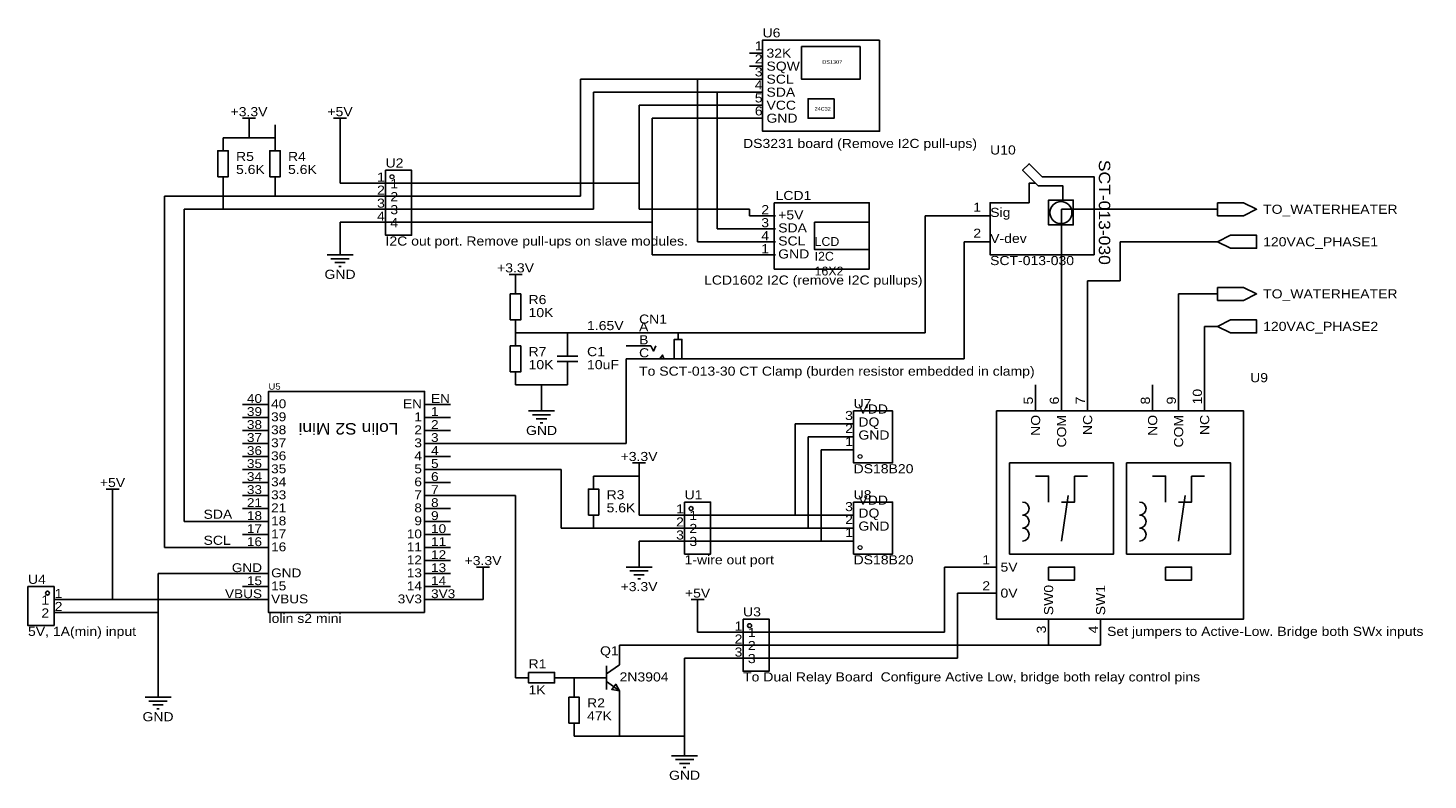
# Model space of a CAD drawing. Header units: millimetres. Extents: x 10 to 284, y 52 to 199.
import ezdxf
from ezdxf.enums import TextEntityAlignment as Align

# ---------------------------------------------------------------- set-up
doc = ezdxf.new("R2010")
doc.units = ezdxf.units.MM
doc.header["$MEASUREMENT"] = 0
doc.styles.get("Standard").update_dxf_attribs({"font": 'arial.ttf'})

msp = doc.modelspace()

# ---------------------------------------------------------------- linework, layer by layer
at = {"color": 1, "true_color": 0x880000}
for points in [[(151.13, 194.31), (153.67, 194.31)], [(151.13, 191.77), (153.67, 191.77)], [(151.13, 189.23), (153.67, 189.23)], [(151.13, 186.69), (153.67, 186.69)], [(48.26, 177.8), (48.26, 175.26)], [(53.34, 179.07), (53.34, 180.34)], [(58.42, 177.8), (58.42, 175.26)], [(71.12, 179.07), (71.12, 180.34)], [(48.26, 167.64), (48.26, 170.18)], [(58.42, 167.64), (58.42, 170.18)], [(77.47, 168.91), (80.01, 168.91)], [(77.47, 166.37), (80.01, 166.37)], [(77.47, 163.83), (80.01, 163.83)], [(151.13, 162.56), (156.21, 162.56)], [(193.04, 162.56), (198.12, 162.56)], [(240.03, 163.83), (242.57, 163.83)], [(77.47, 161.29), (80.01, 161.29)], [(151.13, 160.02), (156.21, 160.02)], [(71.12, 157.48), (71.12, 154.94)], [(151.13, 157.48), (156.21, 157.48)], [(193.04, 157.48), (198.12, 157.48)], [(240.03, 157.48), (242.57, 157.48)], [(151.13, 154.94), (156.21, 154.94)], [(105.41, 149.86), (105.41, 147.32)], [(105.41, 148.59), (105.41, 149.86)], [(240.03, 147.32), (242.57, 147.32)], [(105.41, 139.7), (105.41, 142.24)], [(105.41, 139.7), (105.41, 137.16)], [(115.57, 139.7), (115.57, 137.16)], [(127, 139.7), (129.54, 139.7)], [(240.03, 140.97), (242.57, 140.97)], [(127, 137.16), (129.54, 137.16)], [(127, 134.62), (129.54, 134.62)], [(105.41, 129.54), (105.41, 132.08)], [(115.57, 129.54), (115.57, 132.08)], [(207.01, 129.54), (207.01, 124.46)], [(212.09, 129.54), (212.09, 124.46)], [(217.17, 129.54), (217.17, 124.46)], [(229.87, 129.54), (229.87, 124.46)], [(234.95, 129.54), (234.95, 124.46)], [(240.03, 129.54), (240.03, 124.46)], [(110.49, 127), (110.49, 124.46)], [(52.07, 125.73), (57.15, 125.73)], [(52.07, 123.19), (57.15, 123.19)], [(92.71, 125.73), (87.63, 125.73)], [(92.71, 123.19), (87.63, 123.19)], [(52.07, 120.65), (57.15, 120.65)], [(92.71, 120.65), (87.63, 120.65)], [(168.91, 121.92), (171.45, 121.92)], [(52.07, 118.11), (57.15, 118.11)], [(92.71, 118.11), (87.63, 118.11)], [(168.91, 119.38), (171.45, 119.38)], [(52.07, 115.57), (57.15, 115.57)], [(92.71, 115.57), (87.63, 115.57)], [(168.91, 116.84), (171.45, 116.84)], [(52.07, 113.03), (57.15, 113.03)], [(92.71, 113.03), (87.63, 113.03)], [(129.54, 111.76), (129.54, 113.03)], [(52.07, 110.49), (57.15, 110.49)], [(92.71, 110.49), (87.63, 110.49)], [(120.65, 111.76), (120.65, 109.22)], [(26.67, 106.68), (26.67, 107.95)], [(52.07, 107.95), (57.15, 107.95)], [(92.71, 107.95), (87.63, 107.95)], [(52.07, 105.41), (57.15, 105.41)], [(92.71, 105.41), (87.63, 105.41)], [(120.65, 101.6), (120.65, 104.14)], [(135.89, 104.14), (138.43, 104.14)], [(168.91, 104.14), (171.45, 104.14)], [(52.07, 102.87), (57.15, 102.87)], [(92.71, 102.87), (87.63, 102.87)], [(135.89, 101.6), (138.43, 101.6)], [(168.91, 101.6), (171.45, 101.6)], [(52.07, 100.33), (57.15, 100.33)], [(92.71, 100.33), (87.63, 100.33)], [(135.89, 99.06), (138.43, 99.06)], [(168.91, 99.06), (171.45, 99.06)], [(52.07, 97.79), (57.15, 97.79)], [(92.71, 97.79), (87.63, 97.79)], [(129.54, 96.52), (129.54, 93.98)], [(92.71, 95.25), (87.63, 95.25)], [(194.31, 93.98), (199.39, 93.98)], [(52.07, 92.71), (57.15, 92.71)], [(92.71, 92.71), (87.63, 92.71)], [(99.06, 91.44), (99.06, 92.71)], [(17.78, 87.63), (15.24, 87.63)], [(52.07, 90.17), (57.15, 90.17)], [(52.07, 87.63), (57.15, 87.63)], [(92.71, 90.17), (87.63, 90.17)], [(92.71, 87.63), (87.63, 87.63)], [(194.31, 88.9), (199.39, 88.9)], [(17.78, 85.09), (15.24, 85.09)], [(140.97, 85.09), (140.97, 86.36)], [(209.55, 78.74), (209.55, 83.82)], [(219.71, 78.74), (219.71, 83.82)], [(147.32, 81.28), (149.86, 81.28)], [(125.73, 77.47), (125.73, 74.93)], [(147.32, 78.74), (149.86, 78.74)], [(147.32, 76.2), (149.86, 76.2)], [(35.56, 71.12), (35.56, 68.58)], [(105.41, 72.39), (107.95, 72.39)], [(115.57, 72.39), (113.03, 72.39)], [(116.84, 71.12), (116.84, 68.58)], [(120.65, 72.39), (123.19, 72.39)], [(125.73, 67.31), (125.73, 69.85)], [(116.84, 60.96), (116.84, 63.5)], [(138.43, 59.69), (138.43, 57.15)]]:
    msp.add_lwpolyline(points, dxfattribs=at)
at = {"color": 1, "true_color": 0xa00000}
for points in [[(176.53, 196.85), (176.53, 179.07), (153.67, 179.07), (153.67, 196.85)], [(172.72, 195.58), (172.72, 189.23), (161.29, 189.23), (161.29, 195.58)], [(167.64, 185.42), (167.64, 181.61), (162.56, 181.61), (162.56, 185.42)], [(47.24, 170.18), (47.24, 175.26), (49.28, 175.26), (49.28, 170.18)], [(57.4, 170.18), (57.4, 175.26), (59.44, 175.26), (59.44, 170.18)], [(80.01, 171.45), (85.09, 171.45), (85.09, 158.75), (80.01, 158.75)], [(155.96, 165.1), (174.5, 165.1), (174.5, 152.15), (155.96, 152.15)], [(242.57, 165.1), (247.65, 165.1), (250.19, 163.83), (247.65, 162.56), (242.57, 162.56)], [(163.83, 161.29), (174.5, 161.29), (174.5, 155.96), (163.83, 155.96)], [(242.57, 157.48), (245.11, 156.21), (250.19, 156.21), (250.19, 158.75), (245.11, 158.75)], [(242.57, 148.59), (247.65, 148.59), (250.19, 147.32), (247.65, 146.05), (242.57, 146.05)], [(104.39, 142.24), (104.39, 147.32), (106.43, 147.32), (106.43, 142.24)], [(242.57, 140.97), (245.11, 139.7), (250.19, 139.7), (250.19, 142.24), (245.11, 142.24)], [(104.39, 132.08), (104.39, 137.16), (106.43, 137.16), (106.43, 132.08)], [(137.92, 134.62), (136.4, 134.62), (136.4, 138.43), (137.92, 138.43)], [(171.45, 124.46), (179.07, 124.46), (179.07, 114.3), (171.45, 114.3)], [(199.39, 124.46), (247.65, 124.46), (247.65, 83.82), (199.39, 83.82)], [(201.93, 114.3), (222.25, 114.3), (222.25, 96.52), (201.93, 96.52)], [(224.79, 114.3), (245.11, 114.3), (245.11, 96.52), (224.79, 96.52)], [(119.63, 104.14), (119.63, 109.22), (121.67, 109.22), (121.67, 104.14)], [(138.43, 106.68), (143.51, 106.68), (143.51, 96.52), (138.43, 96.52)], [(171.45, 106.68), (179.07, 106.68), (179.07, 96.52), (171.45, 96.52)], [(209.55, 93.98), (214.63, 93.98), (214.63, 91.44), (209.55, 91.44)], [(232.41, 93.98), (237.49, 93.98), (237.49, 91.44), (232.41, 91.44)], [(15.24, 82.55), (10.16, 82.55), (10.16, 90.17), (15.24, 90.17)], [(149.86, 83.82), (154.94, 83.82), (154.94, 73.66), (149.86, 73.66)], [(107.95, 73.41), (113.03, 73.41), (113.03, 71.37), (107.95, 71.37)], [(125.73, 69.85), (124.97, 71.12), (124.21, 70.1)], [(115.82, 63.5), (115.82, 68.58), (117.86, 68.58), (117.86, 63.5)]]:
    msp.add_lwpolyline(points, close=True, dxfattribs=at)
at = {"color": 1, "true_color": 0x008800}
for points in [[(118.11, 166.37), (118.11, 189.23)], [(140.97, 189.23), (118.11, 189.23)], [(140.97, 157.48), (140.97, 189.23)], [(151.13, 189.23), (140.97, 189.23)], [(120.65, 163.83), (120.65, 186.69)], [(144.78, 186.69), (120.65, 186.69)], [(144.78, 160.02), (144.78, 186.69)], [(151.13, 186.69), (144.78, 186.69)], [(129.54, 184.15), (129.54, 168.91)], [(151.13, 184.15), (129.54, 184.15)], [(132.08, 181.61), (132.08, 161.29)], [(151.13, 181.61), (132.08, 181.61)], [(53.34, 177.8), (48.26, 177.8)], [(53.34, 179.07), (53.34, 177.8)], [(58.42, 177.8), (53.34, 177.8)], [(58.42, 177.8), (58.42, 180.34)], [(71.12, 168.91), (71.12, 179.07)], [(48.26, 167.64), (48.26, 163.83)], [(58.42, 166.37), (58.42, 167.64)], [(77.47, 168.91), (71.12, 168.91)], [(77.47, 168.91), (129.54, 168.91)], [(129.54, 163.83), (129.54, 168.91)], [(58.42, 166.37), (36.83, 166.37)], [(36.83, 97.79), (36.83, 166.37)], [(77.47, 166.37), (58.42, 166.37)], [(77.47, 166.37), (118.11, 166.37)], [(48.26, 163.83), (40.64, 163.83)], [(40.64, 102.87), (40.64, 163.83)], [(48.26, 163.83), (77.47, 163.83)], [(77.47, 163.83), (120.65, 163.83)], [(151.13, 163.83), (129.54, 163.83)], [(151.13, 162.56), (151.13, 163.83)], [(185.42, 162.56), (185.42, 139.7)], [(193.04, 162.56), (185.42, 162.56)], [(212.09, 129.54), (212.09, 163.83)], [(212.09, 163.83), (240.03, 163.83)], [(71.12, 161.29), (71.12, 157.48)], [(77.47, 161.29), (71.12, 161.29)], [(77.47, 161.29), (132.08, 161.29)], [(132.08, 154.94), (132.08, 161.29)], [(151.13, 160.02), (144.78, 160.02)], [(151.13, 157.48), (140.97, 157.48)], [(193.04, 157.48), (193.04, 134.62)], [(223.52, 149.86), (223.52, 157.48)], [(240.03, 157.48), (223.52, 157.48)], [(151.13, 154.94), (132.08, 154.94)], [(105.41, 148.59), (105.41, 149.86)], [(217.17, 149.86), (223.52, 149.86)], [(217.17, 129.54), (217.17, 149.86)], [(234.95, 129.54), (234.95, 147.32)], [(234.95, 147.32), (240.03, 147.32)], [(115.57, 139.7), (105.41, 139.7)], [(115.57, 139.7), (127, 139.7)], [(185.42, 139.7), (127, 139.7)], [(240.03, 129.54), (240.03, 140.97)], [(127, 118.11), (127, 134.62)], [(193.04, 134.62), (127, 134.62)], [(105.41, 129.54), (110.49, 129.54)], [(110.49, 127), (110.49, 129.54)], [(115.57, 129.54), (110.49, 129.54)], [(160.02, 121.92), (160.02, 104.14)], [(168.91, 121.92), (160.02, 121.92)], [(127, 118.11), (92.71, 118.11)], [(162.56, 119.38), (162.56, 101.6)], [(168.91, 119.38), (162.56, 119.38)], [(165.1, 116.84), (165.1, 99.06)], [(168.91, 116.84), (165.1, 116.84)], [(92.71, 113.03), (114.3, 113.03)], [(114.3, 113.03), (114.3, 101.6)], [(129.54, 111.76), (120.65, 111.76)], [(129.54, 111.76), (129.54, 104.14)], [(26.67, 106.68), (26.67, 87.63)], [(92.71, 107.95), (105.41, 107.95)], [(105.41, 72.39), (105.41, 107.95)], [(135.89, 104.14), (129.54, 104.14)], [(160.02, 104.14), (135.89, 104.14)], [(160.02, 104.14), (168.91, 104.14)], [(52.07, 102.87), (40.64, 102.87)], [(120.65, 101.6), (114.3, 101.6)], [(120.65, 101.6), (135.89, 101.6)], [(162.56, 101.6), (135.89, 101.6)], [(162.56, 101.6), (168.91, 101.6)], [(129.54, 99.06), (135.89, 99.06)], [(129.54, 96.52), (129.54, 99.06)], [(165.1, 99.06), (135.89, 99.06)], [(165.1, 99.06), (168.91, 99.06)], [(52.07, 97.79), (36.83, 97.79)], [(189.23, 93.98), (189.23, 81.28)], [(194.31, 93.98), (189.23, 93.98)], [(52.07, 92.71), (35.56, 92.71)], [(35.56, 92.71), (35.56, 85.09)], [(99.06, 91.44), (99.06, 87.63)], [(26.67, 87.63), (17.78, 87.63)], [(26.67, 87.63), (52.07, 87.63)], [(92.71, 87.63), (99.06, 87.63)], [(191.77, 88.9), (191.77, 76.2)], [(194.31, 88.9), (191.77, 88.9)], [(17.78, 85.09), (35.56, 85.09)], [(35.56, 85.09), (35.56, 71.12)], [(140.97, 81.28), (140.97, 85.09)], [(147.32, 81.28), (140.97, 81.28)], [(189.23, 81.28), (147.32, 81.28)], [(125.73, 78.74), (125.73, 77.47)], [(147.32, 78.74), (125.73, 78.74)], [(209.55, 78.74), (147.32, 78.74)], [(209.55, 78.74), (219.71, 78.74)], [(138.43, 76.2), (138.43, 60.96)], [(147.32, 76.2), (138.43, 76.2)], [(147.32, 76.2), (191.77, 76.2)], [(116.84, 72.39), (115.57, 72.39)], [(116.84, 72.39), (120.65, 72.39)], [(116.84, 72.39), (116.84, 71.12)], [(125.73, 60.96), (125.73, 67.31)], [(125.73, 60.96), (116.84, 60.96)], [(125.73, 60.96), (138.43, 60.96)], [(138.43, 60.96), (138.43, 59.69)]]:
    msp.add_lwpolyline(points, dxfattribs=at)
at = {"color": 1, "true_color": 0xff0000}
msp.add_lwpolyline([(151.13, 184.15), (153.67, 184.15)], dxfattribs=at)
at = {"color": 1, "true_color": 0xa00000}
for points in [[(52.07, 181.61), (54.61, 181.61)], [(53.34, 181.61), (53.34, 180.34)], [(69.85, 181.61), (72.39, 181.61)], [(71.12, 181.61), (71.12, 180.34)], [(215.9, 170.18), (208.28, 170.18), (205.74, 172.72), (204.47, 171.45), (207.01, 168.91), (205.74, 168.91), (205.74, 165.1), (198.12, 165.1), (198.12, 154.94), (218.44, 154.94), (218.44, 170.18), (213.36, 170.18)], [(207.01, 168.91), (207.52, 168.4), (212.34, 168.4), (212.34, 165.61), (209.55, 165.61), (209.55, 160.78), (214.38, 160.78), (214.38, 165.61), (212.34, 165.61)], [(68.58, 154.94), (73.66, 154.94)], [(69.34, 154.18), (72.9, 154.18)], [(70.1, 153.42), (72.14, 153.42)], [(70.87, 152.65), (71.37, 152.65)], [(104.14, 151.13), (106.68, 151.13)], [(105.41, 151.13), (105.41, 149.86)], [(137.16, 138.43), (137.16, 139.7), (129.54, 139.7)], [(115.57, 135.13), (115.57, 137.16)], [(129.54, 137.16), (131.83, 137.16), (132.33, 136.14), (132.84, 137.16)], [(113.54, 135.13), (117.6, 135.13)], [(117.6, 134.11), (113.54, 134.11)], [(115.57, 132.08), (115.57, 134.11)], [(129.54, 134.62), (133.6, 134.62), (134.11, 135.38), (134.37, 134.62)], [(107.95, 124.46), (113.03, 124.46)], [(108.71, 123.7), (112.27, 123.7)], [(109.47, 122.94), (111.51, 122.94)], [(110.24, 122.17), (110.74, 122.17)], [(128.27, 114.3), (130.81, 114.3)], [(129.54, 114.3), (129.54, 113.03)], [(209.55, 106.68), (209.55, 111.76), (207.01, 111.76)], [(212.09, 106.68), (214.63, 106.68), (214.63, 111.76)], [(214.63, 111.76), (217.17, 111.76)], [(232.41, 106.68), (232.41, 111.76), (229.87, 111.76)], [(234.95, 106.68), (237.49, 106.68), (237.49, 111.76)], [(237.49, 111.76), (240.03, 111.76)], [(25.4, 109.22), (27.94, 109.22)], [(26.67, 109.22), (26.67, 107.95)], [(212.09, 99.06), (213.36, 107.95)], [(234.95, 99.06), (236.22, 107.95)], [(97.79, 93.98), (100.33, 93.98)], [(99.06, 93.98), (99.06, 92.71)], [(127, 93.98), (132.08, 93.98)], [(127.76, 93.22), (131.32, 93.22)], [(128.52, 92.46), (130.56, 92.46)], [(129.29, 91.69), (129.79, 91.69)], [(139.7, 87.63), (142.24, 87.63)], [(140.97, 87.63), (140.97, 86.36)], [(125.73, 74.93), (123.19, 73.15)], [(123.19, 74.68), (123.19, 70.1)], [(123.19, 71.63), (125.73, 69.85)], [(33.02, 68.58), (38.1, 68.58)], [(33.78, 67.82), (37.34, 67.82)], [(34.54, 67.06), (36.58, 67.06)], [(35.31, 66.29), (35.81, 66.29)], [(135.89, 57.15), (140.97, 57.15)], [(136.65, 56.39), (140.21, 56.39)], [(137.41, 55.63), (139.45, 55.63)], [(138.18, 54.86), (138.68, 54.86)]]:
    msp.add_lwpolyline(points, dxfattribs=at)
at = {"color": 1, "true_color": 0x000000}
msp.add_lwpolyline([(151.13, 181.61), (153.67, 181.61)], dxfattribs=at)
msp.add_lwpolyline([(87.63, 85.09), (57.15, 85.09), (57.15, 128.27), (87.63, 128.27)], close=True, dxfattribs=at)
at = {"color": 1, "lineweight": 0, "true_color": 0xa00000}
for centre in [(81.28, 170.18), (172.72, 115.57), (172.72, 97.79)]:
    msp.add_circle(centre, 0.381, dxfattribs=at)
at = {"color": 1, "true_color": 0xa00000}
for centre in [(204.47, 105.41), (227.33, 105.41), (204.47, 102.87), (227.33, 102.87), (204.47, 100.33), (227.33, 100.33)]:
    msp.add_arc(centre, 1.27, 270, 450, dxfattribs=at)
at = {"true_color": 0x000000}
for centre, major_axis in [((211.96, 163.19), (0, 2.16)), ((139.7, 105.41), (0, 0.381)), ((13.97, 88.9), (0, 0.381)), ((151.13, 82.55), (0, 0.381))]:
    msp.add_ellipse(centre, major_axis=major_axis, ratio=1, dxfattribs=at)

# ---------------------------------------------------------------- texts
at = {"color": 1, "true_color": 0x0000ff, "width": 1.1}
for s, height, p in [('U6', 1.778, (153.67, 196.85)), ('DS3231 board (Remove I2C pull-ups)', 1.778, (149.86, 175.26)), ('R5', 1.778, (50.8, 172.72)), ('R4', 1.778, (60.96, 172.72)), ('U10', 1.778, (198.12, 173.99)), ('5.6K', 1.778, (50.8, 170.18)), ('5.6K', 1.778, (60.96, 170.18)), ('LCD1', 1.778, (156.21, 165.1)), ('I2C out port. Remove pull-ups on slave modules.', 1.778, (80.01, 156.21)), ('SCT-013-030', 1.778, (198.12, 152.4)), ('LCD1602 I2C (remove I2C pullups)', 1.778, (142.24, 148.59)), ('R6', 1.778, (107.95, 144.78)), ('10K', 1.778, (107.95, 142.24)), ('1.65V', 1.778, (119.38, 139.7)), ('R7', 1.778, (107.95, 134.62)), ('C1', 1.778, (119.38, 134.62)), ('10K', 1.778, (107.95, 132.08)), ('10uF', 1.778, (119.38, 132.08)), ('To SCT-013-30 CT Clamp (burden resistor embedded in clamp)', 1.778, (129.54, 130.81)), ('U9', 1.778, (248.92, 129.54)), ('40', 1.729, (57.66, 124.48)), ('U7', 1.778, (171.45, 124.46)), ('39', 1.729, (57.66, 121.94)), ('38', 1.729, (57.66, 119.4)), ('37', 1.729, (57.66, 116.86)), ('36', 1.729, (57.66, 114.32)), ('35', 1.729, (57.66, 111.78)), ('DS18B20', 1.778, (171.45, 111.76)), ('34', 1.729, (57.66, 109.24)), ('33', 1.729, (57.66, 106.7)), ('R3', 1.778, (123.19, 106.68)), ('U8', 1.778, (171.45, 106.68)), ('SDA', 1.778, (44.45, 102.87)), ('21', 1.729, (57.66, 104.16)), ('5.6K', 1.778, (123.19, 104.14)), ('18', 1.729, (57.66, 101.62)), ('17', 1.729, (57.66, 99.08)), ('SCL', 1.778, (44.45, 97.79)), ('16', 1.729, (57.66, 96.54)), ('1-wire out port', 1.778, (138.43, 93.98)), ('DS18B20', 1.778, (171.45, 93.98)), ('GND', 1.729, (57.66, 91.46)), ('15', 1.729, (57.66, 88.92)), ('VBUS', 1.729, (57.66, 86.38)), ('lolin s2 mini', 1.778, (57.15, 82.55)), ('5V, 1A(min) input', 1.778, (10.16, 80.01)), ('Set jumpers to Active-Low. Bridge both SWx inputs', 1.778, (220.98, 80.01)), ('R1', 1.778, (107.95, 73.66)), ('2N3904', 1.778, (125.73, 71.12)), ('To Dual Relay Board  Configure Active Low, bridge both relay control pins', 1.778, (149.86, 71.12)), ('1K', 1.778, (107.95, 68.58)), ('R2', 1.778, (119.38, 66.04)), ('47K', 1.778, (119.38, 63.5))]:
    msp.add_text(s, height=height, dxfattribs=at).set_placement(p, align=Align.BOTTOM_LEFT)
at = {"color": 1, "true_color": 0x000000, "width": 1.1}
for s, height, p in [('1', 1.78, (153.67, 194.31)), ('3', 1.78, (153.67, 189.23)), ('2', 1.78, (153.67, 191.77)), ('4', 1.78, (153.67, 186.69)), ('5', 1.78, (153.67, 184.15)), ('6', 1.78, (153.67, 181.61)), ('1', 1.78, (79.88, 168.68)), ('2', 1.78, (79.88, 166.14)), ('3', 1.78, (79.88, 163.6)), ('2', 1.78, (154.94, 162.33)), ('1', 1.78, (196.36, 162.81)), ('4', 1.78, (79.88, 161.06)), ('3', 1.78, (154.94, 159.79)), ('4', 1.78, (154.94, 157.25)), ('2', 1.78, (196.36, 157.73)), ('1', 1.78, (154.94, 154.71)), ('40', 1.729, (55.88, 125.5)), ('39', 1.729, (55.88, 122.96)), ('3', 1.78, (171.32, 122.15)), ('38', 1.729, (55.88, 120.42)), ('2', 1.78, (171.32, 119.61)), ('37', 1.729, (55.88, 117.88)), ('36', 1.729, (55.88, 115.34)), ('1', 1.78, (171.32, 117.07)), ('35', 1.729, (55.88, 112.8)), ('34', 1.729, (55.88, 110.26)), ('33', 1.729, (55.88, 107.72)), ('21', 1.729, (55.88, 105.18)), ('3', 1.78, (171.32, 104.37)), ('18', 1.729, (55.88, 102.64)), ('1', 1.78, (138.3, 103.91)), ('2', 1.78, (171.32, 101.83)), ('17', 1.729, (55.88, 100.1)), ('2', 1.78, (138.3, 101.37)), ('1', 1.78, (171.32, 99.29)), ('16', 1.729, (55.88, 97.56)), ('3', 1.78, (138.3, 98.83)), ('1', 1.78, (198.12, 93.98)), ('GND', 1.729, (55.88, 92.48)), ('15', 1.729, (55.88, 89.94)), ('2', 1.78, (198.12, 88.9)), ('1', 1.78, (14.3, 86.13)), ('VBUS', 1.729, (55.88, 87.4)), ('2', 1.78, (14.3, 83.59)), ('1', 1.78, (149.73, 81.05)), ('2', 1.78, (149.73, 78.51)), ('3', 1.78, (149.73, 75.97))]:
    msp.add_text(s, height=height, dxfattribs=at).set_placement(p, align=Align.BOTTOM_RIGHT)
at = {"color": 1, "true_color": 0x0000ff, "width": 1.1}
for s, p in [('32K', (154.43, 194.31)), ('SQW', (154.43, 191.77)), ('SCL', (154.43, 189.23)), ('SDA', (154.43, 186.69))]:
    msp.add_text(s, height=1.778, dxfattribs=at).set_placement(p, align=Align.MIDDLE_LEFT)
at = {"color": 1, "true_color": 0x000000, "width": 1.1}
for s, height, p in [('DS1307', 0.7, (165.35, 192.02)), ('24C32', 0.7, (163.83, 182.88)), ('1', 1.78, (80.95, 167.41)), ('2', 1.78, (80.95, 164.87)), ('3', 1.78, (80.95, 162.33)), ('Sig', 1.778, (198.14, 161.8)), ('4', 1.78, (80.95, 159.79)), ('+5V', 1.778, (156.72, 161.31)), ('SDA', 1.778, (156.72, 158.77)), ('V-dev', 1.778, (198.14, 156.72)), ('SCL', 1.778, (156.72, 156.23)), ('GND', 1.778, (156.72, 153.69)), ('A', 1.78, (129.54, 139.47)), ('B', 1.78, (129.54, 136.93)), ('C', 1.78, (129.54, 134.39)), ('U5', 1.2, (57.15, 128.27)), ('EN', 1.729, (88.9, 125.5)), ('1', 1.73, (88.9, 122.96)), ('VDD', 1.778, (172.39, 123.42)), ('DQ', 1.778, (172.39, 120.88)), ('2', 1.73, (88.9, 120.42)), ('GND', 1.778, (172.39, 118.34)), ('3', 1.73, (88.9, 117.88)), ('4', 1.73, (88.9, 115.34)), ('5', 1.73, (88.9, 112.8)), ('6', 1.73, (88.9, 110.26)), ('7', 1.73, (88.9, 107.72)), ('8', 1.73, (88.9, 105.18)), ('VDD', 1.778, (172.39, 105.64)), ('9', 1.73, (88.9, 102.64)), ('1', 1.78, (139.37, 102.64)), ('DQ', 1.778, (172.39, 103.1)), ('10', 1.729, (88.9, 100.1)), ('2', 1.78, (139.37, 100.1)), ('GND', 1.778, (172.39, 100.56)), ('11', 1.729, (88.9, 97.56)), ('3', 1.78, (139.37, 97.56)), ('12', 1.729, (88.9, 95.02)), ('13', 1.729, (88.9, 92.48)), ('14', 1.729, (88.9, 89.94)), ('1', 1.78, (15.37, 87.4)), ('3V3', 1.729, (88.9, 87.4)), ('2', 1.78, (15.37, 84.86)), ('1', 1.78, (150.8, 79.78)), ('2', 1.78, (150.8, 77.24)), ('3', 1.78, (150.8, 74.7))]:
    msp.add_text(s, height=height, dxfattribs=at).set_placement(p, align=Align.BOTTOM_LEFT)
at = {"color": 1, "true_color": 0x000080, "width": 1.1}
for s, p in [('+3.3V', (53.34, 182.88)), ('+5V', (71.12, 182.88)), ('+3.3V', (105.41, 152.4)), ('GND', (71.12, 151.13)), ('GND', (110.49, 120.65)), ('+3.3V', (129.54, 115.57)), ('+5V', (26.67, 110.49)), ('+3.3V', (99.06, 95.25)), ('+3.3V', (129.54, 90.17)), ('+5V', (140.97, 88.9)), ('GND', (35.56, 64.77)), ('GND', (138.43, 53.34))]:
    msp.add_text(s, height=1.778, dxfattribs=at).set_placement(p, align=Align.MIDDLE_CENTER)
at = {"color": 1, "true_color": 0xff0000, "width": 1.1}
msp.add_text('VCC', height=1.778, dxfattribs=at).set_placement((154.43, 184.15), align=Align.MIDDLE_LEFT)
at = {"color": 1, "true_color": 0x000000, "width": 1.1}
for s, p in [('GND', (154.43, 181.61)), ('5V', (200.15, 93.98)), ('0V', (200.15, 88.9))]:
    msp.add_text(s, height=1.778, dxfattribs=at).set_placement(p, align=Align.MIDDLE_LEFT)
at = {"color": 1, "true_color": 0x000080, "width": 1.1}
for s, p in [('U2', (80.01, 171.45)), ('CN1', (129.54, 140.97)), ('U1', (138.43, 106.68)), ('U4', (10.16, 90.17)), ('U3', (149.86, 83.82)), ('Q1', (121.92, 76.2))]:
    msp.add_text(s, height=1.778, dxfattribs=at).set_placement(p, align=Align.BOTTOM_LEFT)
at = {"color": 1, "true_color": 0x000000, "width": 1.1}
for s, height, rotation, p in [('SCT-013-030', 2.2225, 270, (218.7, 173.48)), ('10', 1.778, 90, (240.03, 125.73)), ('5', 1.78, 90, (207.01, 125.73)), ('6', 1.78, 90, (212.09, 125.73)), ('7', 1.78, 90, (217.17, 125.73)), ('8', 1.78, 90, (229.87, 125.73)), ('9', 1.78, 90, (234.95, 125.73))]:
    msp.add_text(s, height=height, rotation=rotation, dxfattribs=at).set_placement(p, align=Align.BOTTOM_LEFT)
at = {"color": 1, "true_color": 0x000080, "width": 1.1}
for s, p in [('TO_WATERHEATER', (251.46, 163.83)), ('120VAC_PHASE1', (251.46, 157.48)), ('TO_WATERHEATER', (251.46, 147.32)), ('120VAC_PHASE2', (251.46, 140.97))]:
    msp.add_text(s, height=1.778, dxfattribs=at).set_placement(p, align=Align.MIDDLE_LEFT)
at = {"color": 1, "true_color": 0x0000ff, "width": 1.1}
for s, height, p in [('EN', 1.729, (87.12, 124.48)), ('1', 1.73, (87.12, 121.94)), ('2', 1.73, (87.12, 119.4)), ('3', 1.73, (87.12, 116.86)), ('4', 1.73, (87.12, 114.32)), ('5', 1.73, (87.12, 111.78)), ('6', 1.73, (87.12, 109.24)), ('7', 1.73, (87.12, 106.7)), ('8', 1.73, (87.12, 104.16)), ('10', 1.729, (87.12, 99.08)), ('9', 1.73, (87.12, 101.62)), ('11', 1.729, (87.12, 96.54)), ('12', 1.729, (87.12, 94)), ('13', 1.729, (87.12, 91.46)), ('14', 1.729, (87.12, 88.92)), ('3V3', 1.729, (87.12, 86.38))]:
    msp.add_text(s, height=height, dxfattribs=at).set_placement(p, align=Align.BOTTOM_RIGHT)
at = {"color": 1, "true_color": 0x000000, "width": 1.1}
for s, p in [('NO', (207.01, 123.7)), ('COM', (212.09, 123.7)), ('NC', (217.17, 123.7)), ('NO', (229.87, 123.7)), ('COM', (234.95, 123.7)), ('NC', (240.03, 123.7))]:
    msp.add_text(s, height=1.778, rotation=90, dxfattribs=at).set_placement(p, align=Align.MIDDLE_RIGHT)
at = {"color": 1, "true_color": 0x0000ff, "width": 1.1}
msp.add_text('Lolin S2 Mini', height=2.2225, rotation=180, dxfattribs=at).set_placement((82.55, 122.75), align=Align.BOTTOM_LEFT)
at = {"color": 1, "true_color": 0x000000, "width": 1.1}
for s, p in [('SW0', (209.55, 84.58)), ('SW1', (219.71, 84.58))]:
    msp.add_text(s, height=1.778, rotation=90, dxfattribs=at).set_placement(p, align=Align.MIDDLE_LEFT)
for s, p in [('3', (209.55, 82.55)), ('4', (219.71, 82.55))]:
    msp.add_text(s, height=1.78, rotation=90, dxfattribs=at).set_placement(p, align=Align.BOTTOM_RIGHT)
at = {"insert": (163.83, 158.4), "char_height": 1.729, "width": 1.1, "attachment_point": 1}
msp.add_mtext('LCD I2C\\P  16X2', dxfattribs=at)

doc.saveas('drawing.dxf')
